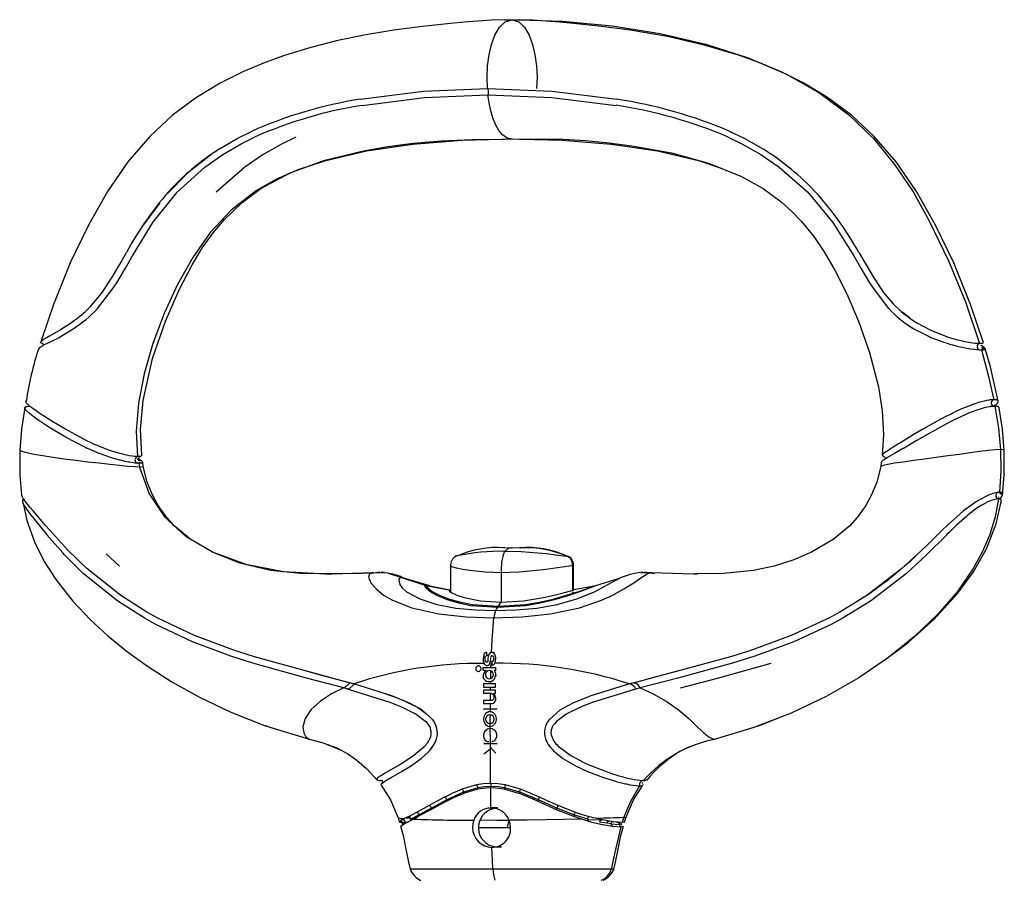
# Model space of a CAD drawing. Header units: millimetres. Extents: x -55 to 1069, y -51 to 858.
# Tile 4 of 4: x 822 to 1009, y 695 to 858. Entities that reach past the tile are written whole.
import ezdxf

# ---------------------------------------------------------------- set-up
doc = ezdxf.new("R2010")
doc.units = ezdxf.units.MM
doc.header["$LTSCALE"] = 5

msp = doc.modelspace()

# ---------------------------------------------------------------- linework, layer by layer
for p, q in [((914.42, 857.91), (915.79, 857.96)), ((915.79, 857.96), (917.15, 857.91)), ((860.17, 833.37), (863.75, 835.47)), ((863.75, 835.47), (866.34, 836.76)), ((864.41, 834.42), (866.95, 835.69)), ((874.78, 835.69), (872.17, 834.42)), ((915.79, 835.29), (913.83, 835.24)), ((956.79, 835.69), (959.4, 834.42)), ((957.9, 836.39), (956.86, 836.88)), ((957.14, 836.76), (959.81, 835.47)), ((959.81, 835.47), (963.5, 833.37)), ((860.91, 832.37), (864.41, 834.42)), ((872.17, 834.42), (868.55, 832.37)), ((959.4, 834.42), (963.02, 832.37)), ((848.95, 823.22), (845.8, 818.97)), ((841.29, 811.45), (842.63, 813.79)), ((842.43, 810.82), (843.75, 813.15)), ((980.66, 813.15), (982, 810.82)), ((981.6, 813.79), (982.98, 811.45)), ((840.8, 808.06), (842.43, 810.82)), ((982, 810.82), (983.64, 808.06)), ((990.83, 801.69), (989.85, 802.5)), ((991.21, 801.37), (990.83, 801.69)), ((827.99, 797.91), (829.84, 798.99)), ((830.11, 797.84), (832.55, 799.31)), ((991.67, 799.55), (991.75, 799.5)), ((992.05, 799.31), (994.94, 797.84)), ((995.41, 798.99), (998.13, 797.91)), ((826.35, 796.72), (826.33, 796.76)), ((826.34, 796.71), (826.5, 796.64)), ((826.38, 796.84), (826.45, 796.93)), ((1001.61, 796.93), (1002.5, 796.76)), ((1002.5, 796.76), (1003.13, 796.67)), ((1003.66, 796.61), (1004.1, 796.57)), ((1004.1, 796.57), (1004.3, 796.57)), ((1004.3, 796.57), (1004.48, 796.56)), ((1004.48, 796.56), (1004.65, 796.57)), ((1004.65, 796.57), (1004.8, 796.57)), ((1004.8, 796.57), (1005.04, 796.61)), ((1005.24, 796.76), (1005.19, 796.84)), ((1005.19, 796.67), (1005.22, 796.72)), ((1005.21, 796.7), (1005.23, 796.71)), ((825.97, 795.55), (826.12, 795.72)), ((825.98, 795.53), (825.97, 795.55)), ((1001.79, 795.72), (1002.76, 795.55)), ((1002.76, 795.55), (1003.43, 795.45)), ((1003.99, 795.39), (1004.46, 795.36)), ((1004.46, 795.36), (1004.66, 795.35)), ((1004.66, 795.35), (1004.85, 795.35)), ((1004.85, 795.35), (1005.02, 795.35)), ((1005.02, 795.35), (1005.17, 795.36)), ((1005.17, 795.36), (1005.42, 795.39)), ((1005.6, 795.55), (1005.45, 795.72)), ((1005.57, 795.45), (1005.59, 795.5)), ((1005.59, 795.5), (1005.6, 795.49)), ((823.62, 785.33), (823.54, 785.55)), ((1005.1, 785.55), (1004.32, 785.33)), ((1006.32, 785.8), (1005.84, 785.72)), ((1007.19, 785.87), (1006.79, 785.85)), ((1007.53, 785.85), (1007.19, 785.87)), ((1007.26, 784.62), (1007.71, 785.03)), ((1007.95, 785.72), (1007.79, 785.8)), ((1007.95, 785.33), (1008.03, 785.55)), ((823.39, 784.1), (823.32, 784.31)), ((823.4, 784.47), (823.55, 784.55)), ((823.55, 784.55), (823.67, 784.58)), ((823.67, 784.58), (823.81, 784.6)), ((823.81, 784.6), (824.15, 784.62)), ((1005.38, 784.31), (1004.63, 784.1)), ((1005.9, 784.43), (1005.97, 784.45)), ((1006.57, 784.55), (1006.1, 784.47)), ((1006.81, 784.58), (1006.57, 784.55)), ((1007.03, 784.6), (1006.81, 784.58)), ((1007.42, 784.62), (1007.03, 784.6)), ((1007.76, 784.6), (1007.42, 784.62)), ((1007.9, 784.58), (1007.76, 784.6)), ((1008.02, 784.55), (1007.9, 784.58)), ((1008.17, 784.47), (1008.02, 784.55)), ((834.65, 778.33), (833.59, 778.88)), ((834.94, 776.78), (835.12, 776.7)), ((842.36, 775.41), (841.43, 775.65)), ((986.33, 775.65), (986.11, 775.41)), ((841.36, 774.41), (840.18, 774.74)), ((843.79, 775.15), (843.14, 775.25)), ((843.95, 773.89), (843.25, 774)), ((844.07, 775.11), (843.79, 775.15)), ((844.25, 773.86), (843.95, 773.89)), ((844.32, 775.09), (844.07, 775.11)), ((844.52, 773.84), (844.25, 773.86)), ((844.76, 775.07), (844.32, 775.09)), ((844.98, 773.82), (844.52, 773.84)), ((844.7, 773.84), (844.93, 773.87)), ((845.12, 775.09), (844.76, 775.07)), ((844.81, 774.74), (845.32, 774.41)), ((845.34, 773.84), (844.98, 773.82)), ((845.26, 775.11), (845.12, 775.09)), ((845.16, 774.02), (845.26, 773.97)), ((845.21, 773.91), (845.29, 774.02)), ((845.37, 775.15), (845.26, 775.11)), ((845.48, 773.86), (845.34, 773.84)), ((845.49, 775.25), (845.37, 775.15)), ((845.59, 773.89), (845.48, 773.86)), ((845.69, 774), (845.59, 773.89)), ((845.83, 773.19), (845.71, 774.05)), ((985.86, 774.05), (985.74, 773.19)), ((986.08, 775.25), (986.2, 775.15)), ((986.2, 775.15), (986.31, 775.11)), ((986.76, 774.74), (986.25, 774.41)), ((1008.07, 768.3), (1007.83, 768.27)), ((1008.18, 768.31), (1008.07, 768.3)), ((1008.28, 768.31), (1008.18, 768.31)), ((1008.37, 768.31), (1008.28, 768.31)), ((1008.46, 768.3), (1008.37, 768.31)), ((1008.57, 768.09), (1008.37, 767.97)), ((1008.61, 768.27), (1008.46, 768.3)), ((823.13, 767.02), (822.82, 767.53)), ((823.37, 766.94), (822.94, 766.87)), ((823.23, 765.87), (822.99, 766.33)), ((1005.71, 767.53), (1004.73, 767.02)), ((1005.77, 766.33), (1004.93, 765.87)), ((1007.91, 767.04), (1007.68, 767.01)), ((1008.01, 767.05), (1007.91, 767.04)), ((1008.11, 767.05), (1008.01, 767.05)), ((1008.2, 767.05), (1008.11, 767.05)), ((1008.22, 767.46), (1008.12, 767.29)), ((1008.28, 767.04), (1008.2, 767.05)), ((1008.42, 767.01), (1008.28, 767.04)), ((1008.44, 767.02), (1008.75, 767.53)), ((1008.52, 766.21), (1008.58, 766.33)), ((831.51, 757.34), (828.07, 761.1)), ((998.26, 760.23), (994.44, 756.46)), ((835.09, 753.85), (831.51, 757.34)), ((838.79, 756.62), (841.31, 754.31)), ((915.79, 757.8), (914.24, 757.73)), ((917.33, 757.73), (915.79, 757.8)), ((993.56, 757.34), (989.76, 753.85)), ((834.45, 752.92), (830.89, 756.46)), ((905.14, 756.18), (905.09, 756.15)), ((990.99, 754.93), (990.26, 754.31)), ((994.44, 756.46), (990.61, 752.92)), ((840.97, 747.66), (834.45, 752.92)), ((841.54, 748.7), (835.09, 753.85)), ((890.68, 753.16), (888.73, 752.86)), ((889.27, 753.1), (889.16, 753.05)), ((889.61, 752.99), (889.27, 753.1)), ((891.58, 753.06), (890.95, 753.16)), ((904.11, 754.3), (904.11, 749.39)), ((913.8, 747.48), (913.8, 753.01)), ((927.44, 754.3), (927.3, 754.34)), ((927.3, 749.67), (927.3, 754.34)), ((927.46, 749.7), (927.46, 754.3)), ((940.25, 753.06), (942.3, 753.1)), ((942.84, 752.86), (940.89, 753.16)), ((942.3, 753.1), (950.18, 752.84)), ((989.76, 753.85), (983.09, 748.7)), ((990.61, 752.92), (983.82, 747.66)), ((989.29, 753.49), (986.9, 751.46)), ((894.81, 752.12), (899.41, 750.65)), ((900.22, 750.55), (895.28, 752.02)), ((936.29, 752.02), (931.43, 750.52)), ((935.93, 751.86), (936.04, 751.91)), ((899.89, 750.53), (904.03, 749.71)), ((900.4, 750.44), (899.89, 750.53)), ((903.97, 749.76), (900.2, 750.48)), ((931.37, 750.48), (927.12, 749.74)), ((927.3, 749.14), (927.3, 749.41)), ((927.46, 749.2), (927.46, 749.39)), ((913.21, 746.72), (913.76, 747.48)), ((912.71, 745.89), (913.07, 746.51)), ((863.96, 738.04), (862.8, 738.42)), ((866.92, 737.11), (863.96, 738.04)), ((911.01, 737.36), (911.01, 737.98)), ((912.15, 737.9), (911.93, 737.94)), ((912.23, 737.94), (911.93, 737.94)), ((960.27, 738.04), (957.25, 737.11)), ((961.44, 738.42), (960.27, 738.04)), ((866.61, 735.89), (862.46, 737.21)), ((877.06, 734.28), (866.92, 737.11)), ((910.72, 736.29), (910.88, 736.29)), ((911.29, 737.36), (911.01, 737.36)), ((911.63, 736.22), (911.87, 736.22)), ((911.93, 736.06), (911.93, 735.46)), ((912.15, 737.9), (912.45, 737.9)), ((912.69, 736.86), (912.69, 736.9)), ((957.25, 737.11), (946.93, 734.28)), ((961.84, 737.21), (957.62, 735.89)), ((876.79, 733.04), (866.61, 735.89)), ((884.92, 732.19), (877.06, 734.28)), ((909.4, 735.37), (909.61, 735.37)), ((909.58, 734.32), (909.4, 734.32)), ((910.33, 734.49), (910.33, 735.1)), ((910.33, 735.1), (912.65, 735.1)), ((910.86, 734.49), (910.33, 734.49)), ((911.05, 735.46), (911.13, 735.46)), ((911.75, 733.04), (911.79, 734.44)), ((911.8, 735.1), (911.82, 735.9)), ((912.62, 734.49), (912.43, 734.49)), ((912.65, 734.49), (912.43, 734.49)), ((912.65, 735.1), (912.65, 734.49)), ((946.93, 734.28), (938.94, 732.19)), ((957.62, 735.89), (947.26, 733.04)), ((954.78, 733.04), (964.96, 735.89)), ((883.85, 731.18), (876.79, 733.04)), ((877.92, 734.03), (877.47, 734.15)), ((911.73, 731.94), (911.74, 732.45)), ((912.68, 733.56), (912.84, 733.56)), ((947.26, 733.04), (940.09, 731.18)), ((947.73, 731.18), (954.78, 733.04)), ((884.65, 730.97), (883.85, 731.18)), ((884.65, 730.97), (884.92, 730.89)), ((885.2, 732.12), (884.92, 732.19)), ((884.92, 730.89), (892.6, 728.52)), ((885.81, 731.93), (884.96, 732.16)), ((885.77, 731.96), (885.2, 732.12)), ((892.97, 729.72), (885.77, 731.96)), ((886.62, 731.69), (885.82, 731.93)), ((912.65, 731.94), (910.39, 731.94)), ((910.39, 731.94), (910.39, 731.34)), ((910.39, 731.34), (912.65, 731.34)), ((912.65, 730.79), (910.39, 730.79)), ((910.39, 730.79), (910.39, 730.18)), ((911.72, 730.79), (911.72, 731.34)), ((912.65, 731.34), (912.65, 731.94)), ((912.65, 730.18), (912.65, 730.79)), ((938.08, 731.96), (930.77, 729.72)), ((939, 730.89), (931.2, 728.52)), ((938.2, 731.94), (937.23, 731.7)), ((938.66, 732.12), (938.08, 731.96)), ((939.05, 732.17), (938.2, 731.94)), ((938.94, 732.19), (938.66, 732.12)), ((939.28, 730.97), (939, 730.89)), ((940.09, 731.18), (939.28, 730.97)), ((894.22, 729.19), (891.72, 730.1)), ((910.39, 730.18), (911.84, 730.18)), ((911.86, 728.78), (910.39, 728.78)), ((910.39, 728.78), (910.39, 728.24)), ((912.35, 730.18), (912.65, 730.18)), ((910.39, 728.24), (912.1, 728.24)), ((912.89, 727.15), (910.39, 727.15)), ((910.39, 727.15), (910.48, 727.15)), ((911.68, 726.7), (911.69, 728.24)), ((912.98, 727.15), (912.89, 727.15)), ((911.7, 723.56), (911.63, 723.56)), ((877.26, 721.49), (877.41, 721.43)), ((953.99, 721.49), (954.16, 721.43)), ((954.31, 721.49), (954.16, 721.43)), ((899.05, 719.94), (897.19, 718.35)), ((910.47, 720.64), (912.89, 720.64)), ((910.55, 720.64), (910.47, 720.64)), ((910.47, 718.69), (911.51, 719.52)), ((911.39, 720.96), (911.32, 720.96)), ((911.51, 719.52), (911.59, 719.52)), ((911.64, 720.04), (912.63, 718.87)), ((911.71, 720.04), (911.64, 720.04)), ((911.98, 720.97), (912.05, 720.97)), ((912.89, 720.64), (912.97, 720.64)), ((924.8, 719.94), (926.97, 718.35)), ((950.9, 720.47), (950.9, 720.48)), ((910.56, 718.69), (910.47, 718.69)), ((912.63, 718.87), (912.71, 718.87)), ((890.12, 713.82), (890.38, 713.68)), ((890.34, 714.14), (890.21, 714.02)), ((890.38, 713.68), (890.59, 713.66)), ((890.59, 713.66), (890.82, 713.63)), ((891.73, 715.04), (890.9, 714.53)), ((934.46, 715.04), (936.04, 714.53)), ((937.47, 714.14), (938, 714.02)), ((938.96, 713.82), (940.12, 713.68)), ((940.12, 713.68), (940.48, 713.66)), ((940.48, 713.66), (940.75, 713.63)), ((940.75, 713.63), (940.98, 713.66)), ((940.98, 713.66), (941.19, 713.68)), ((941.19, 713.68), (941.46, 713.82)), ((890.96, 712.79), (890.91, 712.83)), ((890.97, 713.03), (890.96, 712.99)), ((891, 713.02), (891.13, 713.14)), ((891.2, 713.44), (891.06, 713.25)), ((909.05, 712.8), (906.28, 711.97)), ((909.22, 711.97), (906.56, 711.18)), ((909.29, 712.25), (906.61, 711.45)), ((917.1, 711.18), (914.31, 711.97)), ((917.25, 711.45), (914.45, 712.25)), ((917.37, 711.97), (914.46, 712.8)), ((936.8, 713.14), (937.31, 713.02)), ((938.23, 712.83), (939.36, 712.66)), ((939.36, 712.66), (939.72, 712.63)), ((939.72, 712.63), (940, 712.62)), ((940, 712.62), (940.21, 712.63)), ((940.21, 712.63), (940.41, 712.66)), ((940.38, 713.44), (940.32, 713.52)), ((940.41, 712.66), (940.61, 712.79)), ((940.6, 713.03), (940.51, 713.25)), ((940.66, 712.83), (940.63, 712.9)), ((903.4, 709.97), (900.5, 708.4)), ((906.61, 711.45), (903.4, 709.97)), ((920.79, 709.97), (917.25, 711.45)), ((924.29, 708.4), (920.79, 709.97)), ((900.04, 708.86), (897.66, 707.57)), ((900.37, 708.09), (897.95, 706.78)), ((900.5, 708.4), (898.15, 707.12)), ((903.33, 709.69), (900.37, 708.09)), ((912.36, 708.38), (911.34, 708.38)), ((913.07, 708.45), (911.8, 708.45)), ((924.21, 708.09), (920.65, 709.69)), ((927.54, 706.78), (924.21, 708.09)), ((927.53, 707.12), (924.29, 708.4)), ((927.84, 707.57), (924.55, 708.86)), ((894.25, 706.54), (894.24, 706.55)), ((895.71, 706.55), (896.52, 706.52)), ((897.04, 706.3), (896.32, 705.94)), ((896.41, 705.98), (898.02, 706.81)), ((898.15, 707.12), (896.58, 706.32)), ((897.95, 706.78), (897.04, 706.3)), ((930.11, 706.32), (927.53, 707.12)), ((928.97, 706.3), (927.54, 706.78)), ((930.21, 705.94), (928.97, 706.3)), ((937.32, 706.54), (937.33, 706.55)), ((894.56, 705.93), (894.45, 705.81)), ((894.45, 705.81), (894.48, 705.77)), ((894.52, 705.71), (894.89, 705.67)), ((894.68, 705), (895.2, 705.36)), ((894.99, 705.36), (894.93, 705.19)), ((895.1, 705.51), (894.99, 705.4)), ((895.04, 705.39), (894.99, 705.4)), ((895.49, 705.75), (895.1, 705.51)), ((909.46, 704.7), (915.53, 704.7)), ((915.16, 706.09), (914.89, 704.7)), ((933.82, 705.51), (932.47, 705.75)), ((932.64, 705.36), (934.81, 705)), ((934.56, 705.4), (933.82, 705.51)), ((935.03, 705.81), (934.27, 705.93)), ((934.56, 705.4), (936.14, 705.27)), ((936.14, 705.27), (936.54, 705.39)), ((936.47, 705.51), (936.58, 705.4)), ((936.64, 705.19), (936.58, 705.36)), ((912.69, 701.02), (913.77, 701.02)), ((912.17, 696.83), (896.47, 696.83)), ((934.63, 696.83), (912.17, 696.83)), ((935.1, 696.83), (934.63, 696.83))]:
    msp.add_line(p, q)
at = {"flags": 128}
for points in [[(914.42, 857.95), (911.87, 857.87), (909.31, 857.7), (906.73, 857.47), (904.12, 857.22), (898.78, 856.67), (893.38, 855.99), (888.03, 855.1), (882.75, 854), (877.6, 852.69), (872.6, 851.15), (868.94, 849.83), (864.83, 848.12), (860.43, 845.94), (855.9, 843.2), (851.4, 839.84), (847.04, 835.79), (842.9, 830.98), (839.03, 825.39), (835.42, 818.99), (831.98, 811.81), (828.77, 803.92), (826.4, 796.83)], [(911.11, 844.89), (911.05, 847.04), (911.15, 849.19), (911.44, 851.28), (911.9, 853.26), (912.55, 855.04), (913.4, 856.52), (914.48, 857.56), (915.79, 857.96)], [(915.79, 857.96), (917.1, 857.56), (918.17, 856.52), (919.02, 855.04), (919.67, 853.26), (920.13, 851.28), (920.42, 849.19), (920.53, 847.04), (920.46, 844.89)], [(1005.17, 796.83), (1002.8, 803.92), (999.59, 811.81), (996.15, 818.99), (992.54, 825.39), (988.67, 830.98), (984.53, 835.79), (980.17, 839.84), (975.67, 843.2), (971.15, 845.94), (966.74, 848.12), (962.63, 849.83), (958.97, 851.15), (952.27, 853.15), (945.31, 854.76), (938.19, 855.99), (932.79, 856.67), (927.45, 857.22), (924.84, 857.47), (922.26, 857.7), (919.7, 857.87), (917.15, 857.95)], [(917.15, 857.91), (925.37, 857.66), (934.8, 856.78), (943.92, 855.32), (952.58, 853.31), (960.62, 850.74), (967.88, 847.65), (974.22, 844.03), (979.68, 839.93), (984.36, 835.4), (988.38, 830.51), (991.88, 825.3), (994.95, 819.83), (998.61, 812.22), (1001.81, 804.41), (1004.48, 796.56)], [(887.05, 842.88), (898.98, 844.4), (911.11, 844.89)], [(911.22, 843.68), (911.27, 843.8), (911.3, 843.89), (911.31, 844), (911.33, 844.24), (911.33, 844.37), (911.32, 844.49), (911.29, 844.7), (911.24, 844.86), (911.17, 844.92), (911.11, 844.89)], [(911.11, 844.89), (923.37, 844.4), (935.65, 842.88)], [(887.38, 841.71), (899.2, 843.2), (911.22, 843.68)], [(911.22, 843.68), (923.37, 843.2), (935.56, 841.71)], [(915.79, 835.29), (914.84, 835.51), (914.01, 836.09), (913.3, 836.96), (912.68, 838.05), (912.17, 839.31), (911.76, 840.69), (911.44, 842.16), (911.22, 843.68)], [(913.83, 835.24), (906.25, 835.05), (896.97, 834.3), (888.2, 833.01), (880.18, 831.13), (875.37, 829.55), (871.08, 827.68), (867.31, 825.53), (862.5, 821.83), (858.53, 817.58), (855.21, 812.86), (852.34, 807.7), (849.8, 802.2), (847.65, 796.5), (845.98, 790.77), (844.89, 785.19), (844.46, 779.92), (844.76, 775.07)], [(845.54, 775.33), (845.28, 780.21), (845.8, 785.72), (847.6, 793.67), (850.02, 800.77), (852.61, 806.73), (855.08, 811.45), (857.07, 814.72), (859.1, 817.54), (861.21, 820.05), (864.56, 823.27), (868.12, 825.91), (873.67, 828.91), (880.26, 831.32), (887.59, 833.11), (892.21, 833.92), (897.05, 834.55), (902.39, 834.97), (908.2, 835.2), (914.38, 835.29)], [(955.56, 829.76), (951.4, 831.13), (943.37, 833.01), (934.6, 834.3), (925.32, 835.05), (917.44, 835.25), (915.79, 835.29)], [(917.19, 835.29), (919.23, 835.31), (921.53, 835.34), (925.41, 835.3), (929.72, 835.04), (934.16, 834.61), (938.53, 834.05), (946.04, 832.68), (953.04, 830.77), (959.34, 828.24), (963.44, 825.92), (966.87, 823.39), (968.84, 821.61), (970.71, 819.66), (973.03, 816.81), (975, 813.93), (977.11, 810.34), (979.32, 805.95), (981.56, 800.75), (983.64, 794.82), (985.3, 788.3), (986.03, 783.77), (986.3, 779.23), (986.04, 775.33)], [(858.58, 832.27), (854.22, 828.87), (850.35, 824.9)], [(852.26, 825.24), (857.53, 829.99), (860.91, 832.37)], [(868.55, 832.37), (865.07, 829.99), (859.67, 825.24)], [(963.02, 832.37), (966.5, 829.99), (971.9, 825.24)], [(843.75, 813.15), (847.63, 819.5), (852.26, 825.24)], [(971.9, 825.24), (976.67, 819.5), (980.66, 813.15)], [(839.7, 808.73), (839.85, 808.98), (841.29, 811.45)], [(982.98, 811.45), (984.45, 808.98), (984.6, 808.73)], [(836.26, 804.04), (838.1, 806.28), (839.7, 808.73)], [(837.15, 803.15), (840.13, 807.01), (840.8, 808.06)], [(983.64, 808.06), (984.31, 807.01), (987.25, 803.15)], [(984.6, 808.73), (986.22, 806.28), (988.1, 804.04)], [(829.84, 798.99), (830.15, 799.18), (832.03, 800.4)], [(992.7, 800.4), (995.01, 799.18), (995.41, 798.99)], [(827.97, 796.72), (829.85, 797.7), (830.11, 797.84)], [(994.94, 797.84), (995.27, 797.7), (997.91, 796.72)], [(826.53, 796.61), (826.39, 796.66), (826.38, 796.67)], [(826.5, 796.64), (826.65, 796.58), (826.84, 796.32), (826.86, 796.16)], [(1003.13, 796.67), (1003.2, 796.66), (1003.66, 796.61)], [(1004.82, 796.44), (1004.93, 796.58), (1004.97, 796.6)], [(1005.04, 796.61), (1005.18, 796.66), (1005.19, 796.67)], [(1003.43, 795.45), (1003.55, 795.44), (1003.99, 795.39)], [(1004.54, 795.33), (1005.17, 795.44), (1004.94, 795.81)], [(1004.85, 795.35), (1006.15, 790.55), (1007.19, 785.87)], [(1004.95, 795.79), (1005.33, 795.57), (1005.42, 795.55)], [(1005.42, 795.39), (1005.55, 795.44), (1005.57, 795.45)], [(1008.01, 785.59), (1006.56, 792.11), (1005.56, 795.53)], [(823.54, 785.55), (823.55, 785.62), (823.62, 785.72)], [(823.86, 785.03), (823.69, 785.23), (823.62, 785.33)], [(824.86, 784.19), (824.33, 784.6), (823.86, 785.03)], [(1003.42, 785.03), (1002.28, 784.6), (1001.29, 784.19)], [(1004.32, 785.33), (1004.01, 785.23), (1003.42, 785.03)], [(1005.84, 785.72), (1005.39, 785.62), (1005.1, 785.55)], [(1006.56, 785.83), (1006.44, 785.82), (1006.32, 785.8)], [(1006.79, 785.85), (1006.68, 785.84), (1006.56, 785.83)], [(1007.14, 784.63), (1007.48, 784.9), (1007.39, 784.82), (1007.19, 784.64)], [(1007.67, 785.83), (1007.6, 785.84), (1007.53, 785.85)], [(1007.79, 785.8), (1007.73, 785.82), (1007.67, 785.83)], [(1007.71, 785.03), (1007.88, 785.23), (1007.95, 785.33)], [(1008.03, 785.55), (1008.02, 785.62), (1007.95, 785.72)], [(823.33, 784.39), (822.73, 780.25), (822.4, 776.28)], [(823.32, 784.31), (823.33, 784.36), (823.4, 784.47)], [(823.61, 783.81), (823.48, 783.96), (823.39, 784.1)], [(824.53, 783.01), (824.16, 783.3), (823.61, 783.81)], [(826.02, 781.93), (825.37, 782.39), (824.53, 783.01)], [(826.46, 783.08), (825.49, 783.74), (824.86, 784.19)], [(828.45, 781.8), (827.06, 782.68), (826.46, 783.08)], [(998.9, 783.08), (998.11, 782.68), (996.46, 781.8)], [(1001.29, 784.19), (1000.27, 783.74), (998.9, 783.08)], [(1001.74, 783.01), (1000.39, 782.39), (999.45, 781.93)], [(1003.77, 783.81), (1002.43, 783.3), (1001.74, 783.01)], [(1004.63, 784.1), (1004.2, 783.96), (1003.77, 783.81)], [(1005.93, 784.44), (1005.6, 784.36), (1005.38, 784.31)], [(1006.53, 784.55), (1006.63, 784.57), (1007.14, 784.63)], [(1007.42, 784.62), (1008.07, 780.44), (1008.45, 776.43)], [(1008.25, 784.31), (1008.24, 784.36), (1008.17, 784.47)], [(1009.17, 776.28), (1008.84, 780.25), (1008.25, 784.31)], [(827.93, 780.68), (826.97, 781.3), (826.02, 781.93)], [(833.01, 779.18), (830.94, 780.32), (828.45, 781.8)], [(996.46, 781.8), (993.85, 780.32), (991.92, 779.18)], [(999.45, 781.93), (998.22, 781.3), (997.07, 780.68)], [(832.42, 778.05), (830.87, 778.91), (827.93, 780.68)], [(835.97, 777.7), (835.26, 778.03), (833.01, 779.18)], [(991.92, 779.18), (990.02, 778.03), (989.47, 777.7)], [(997.07, 780.68), (993.94, 778.91), (992.48, 778.05)], [(992.69, 778.18), (994.11, 779.01), (997.01, 780.65)], [(835.45, 776.54), (835.24, 776.64), (832.42, 778.05)], [(992.48, 778.05), (990.06, 776.64), (989.89, 776.54)], [(822.4, 776.28), (822.38, 771.59), (822.75, 767.72)], [(845.13, 773.08), (844.15, 773.12), (842.86, 773.22), (841.29, 773.38), (839.47, 773.57), (837.44, 773.8), (835.28, 774.05), (833.04, 774.32), (830.82, 774.61), (828.69, 774.9), (826.76, 775.2), (825.09, 775.49), (823.76, 775.77), (822.86, 776.02), (822.43, 776.23), (822.44, 776.27)], [(837.54, 775.65), (837.47, 775.68), (835.45, 776.54)], [(840.18, 774.74), (839.61, 774.92), (837.54, 775.65)], [(841.43, 775.65), (841.39, 775.66), (840.38, 775.97)], [(843.14, 775.25), (842.87, 775.3), (842.36, 775.41)], [(845.49, 775.33), (845.5, 775.3), (845.49, 775.25)], [(1008.45, 776.43), (1007.43, 776.38), (1006.13, 776.23), (1004.54, 776.02), (1002.71, 775.77), (1000.68, 775.49), (998.51, 775.2), (996.27, 774.9), (994.06, 774.61), (991.94, 774.32), (990.02, 774.05), (988.37, 773.8), (987.07, 773.57), (986.19, 773.37), (985.77, 773.22), (985.78, 773.2)], [(986.11, 775.41), (986.07, 775.3), (986.08, 775.25)], [(986.73, 775.97), (986.34, 775.66), (986.33, 775.65)], [(988.34, 775.65), (987.06, 774.92), (986.76, 774.74)], [(989.89, 776.54), (988.39, 775.68), (988.34, 775.65)], [(1008.45, 776.43), (1008.54, 772.3), (1008.28, 768.31)], [(1009.13, 776.27), (1009.07, 776.38), (1008.45, 776.43)], [(1008.82, 767.72), (1009.19, 771.59), (1009.17, 776.28)], [(842.39, 774.16), (841.52, 774.37), (841.36, 774.41)], [(843.25, 774), (843.05, 774.03), (842.39, 774.16)], [(844.69, 774.67), (844.76, 774.63), (845.14, 774.22)], [(845.16, 774.27), (844.99, 774.48), (844.97, 774.78), (845.13, 775.04), (845.39, 775.16)], [(844.98, 773.82), (845.05, 773.45), (845.13, 773.08)], [(845.32, 774.41), (845.38, 774.37), (845.61, 774.16)], [(845.61, 774.16), (845.69, 774.03), (845.69, 774)], [(985.96, 774.16), (985.89, 774.03), (985.88, 774)], [(986.25, 774.41), (986.2, 774.37), (985.96, 774.16)], [(986.18, 775.16), (986.44, 775.04), (986.6, 774.78), (986.59, 774.63)], [(845.79, 773.2), (845.73, 773.12), (845.13, 773.08)], [(845.13, 773.08), (846.92, 768.01), (849.84, 763.62), (853.89, 759.92), (859.06, 756.92), (865.26, 754.7), (872.42, 753.31), (880.47, 752.81), (880.98, 752.83)], [(880.99, 752.81), (875.68, 752.89), (869.94, 753.48), (864.14, 754.85), (858.93, 756.93), (854.83, 759.35), (851.7, 761.97), (850.27, 763.54), (848.63, 765.82), (847.55, 767.82), (846.58, 770.25), (845.83, 773.19)], [(985.74, 773.19), (984.99, 770.25), (984.02, 767.82), (982.94, 765.82), (981.3, 763.54), (979.87, 761.97), (976.75, 759.35), (972.64, 756.93), (969.29, 755.49), (965.51, 754.3), (961.63, 753.48), (955.89, 752.89), (950.59, 752.81)], [(1008.52, 767.99), (1008.52, 768.14), (1008.01, 768.28)], [(1008.75, 767.53), (1008.81, 767.68), (1008.79, 768.16), (1008.61, 768.27)], [(822.82, 767.53), (822.76, 767.68), (822.76, 767.77)], [(822.99, 766.33), (822.97, 766.38), (822.97, 766.85)], [(823.03, 766.25), (823.74, 762.97), (825.19, 758.89), (827.04, 755.16), (829.22, 751.74), (832.45, 747.64), (835.81, 744.09), (839.07, 741.1), (842.58, 738.24), (846.61, 735.31), (851.24, 732.35), (856.49, 729.41), (862.43, 726.58), (869.12, 723.97)], [(823.61, 766.38), (823.32, 766.76), (823.13, 767.02)], [(824.94, 764.76), (824.38, 765.42), (823.61, 766.38)], [(1008.11, 767.05), (1007.43, 763.66), (1006.42, 760.33), (1005.04, 757.06), (1003.29, 753.82), (1000.33, 749.51), (996.63, 745.22), (992.24, 741.01), (987.21, 736.95), (981.59, 733.11), (975.42, 729.58), (968.76, 726.42), (961.65, 723.69), (954.16, 721.43)], [(987.94, 737.53), (990.95, 739.8), (995.84, 744.17), (1000.39, 749.14), (1003.36, 753.23), (1005.8, 757.6), (1007.64, 762.32), (1008.59, 766.5)], [(1003.67, 766.38), (1002.32, 765.42), (1001.46, 764.76)], [(1004.73, 767.02), (1004.28, 766.76), (1003.67, 766.38)], [(1008.58, 766.33), (1008.61, 766.38), (1008.6, 766.9), (1008.42, 767.01)], [(823.61, 765.28), (823.53, 765.39), (823.23, 765.87)], [(824.71, 763.78), (824.57, 763.97), (823.61, 765.28)], [(828.07, 761.1), (827.28, 762.01), (824.94, 764.76)], [(1001.46, 764.76), (998.36, 762.01), (997.42, 761.1)], [(1004.01, 765.28), (1002.29, 763.97), (1002.06, 763.78)], [(1004.93, 765.87), (1004.17, 765.39), (1004.01, 765.28)], [(997.42, 761.1), (994.56, 758.3), (993.56, 757.34)], [(830.89, 756.46), (830.56, 756.81), (827.55, 760.23)], [(914.41, 757.09), (915.1, 757.71), (915.79, 757.8)], [(926.51, 756.08), (926.36, 756.09), (926.13, 756.12), (925.54, 756.21), (924.01, 756.41), (922.32, 756.61), (920.7, 756.78), (917.5, 757), (914.45, 757.09)], [(992.78, 756.62), (991.24, 755.14), (990.99, 754.93)], [(905.32, 756.23), (905.21, 756.21), (905.14, 756.18)], [(926.11, 756.27), (926.25, 756.23), (926.37, 756.21), (926.43, 756.18), (926.57, 756.12), (926.58, 756.09), (926.51, 756.08)], [(880.98, 752.83), (881.68, 752.85), (889.27, 753.1)], [(888.83, 752.95), (887.22, 752.89), (880.99, 752.81)], [(888.84, 752.91), (888.74, 752.87), (888.74, 752.85)], [(889.27, 753.1), (892.09, 753.05), (894.81, 752.12)], [(913.84, 753.01), (910.68, 753.13), (907.77, 753.44), (906.43, 753.66), (905.26, 753.91), (904.35, 754.18), (904.12, 754.3), (904.13, 754.3)], [(912.37, 744.5), (917.69, 744.69), (923.08, 745.26), (928.58, 746.4), (932.79, 747.84), (934.91, 748.82), (937, 749.97), (938.9, 751.16), (940.45, 752.19), (941.55, 752.87), (942.3, 753.1)], [(927.3, 754.34), (926.66, 754.3), (925.78, 754.18), (924, 753.91), (922.27, 753.66), (920.51, 753.44), (917.1, 753.13), (913.76, 753.01)], [(888.74, 752.85), (888.58, 752.19), (889, 751.16), (889.99, 749.97), (891.41, 748.82), (893.09, 747.84), (896.76, 746.4), (901.89, 745.26), (907.11, 744.69), (912.37, 744.5)], [(894.81, 752.12), (894.46, 752), (894.31, 751.72), (894.48, 750.8), (894.96, 750.16), (895.79, 749.45), (898.31, 748.08), (901.53, 747.04), (905.11, 746.35), (908.87, 745.99), (912.71, 745.89)], [(895.53, 751.91), (895.33, 752), (894.81, 752.12)], [(912.71, 745.89), (916.58, 745.99), (920.48, 746.35), (924.35, 747.04), (928.08, 748.08), (931.44, 749.45), (932.85, 750.16), (933.98, 750.8), (935.61, 751.72), (935.93, 751.86)], [(950.18, 752.84), (950.59, 752.83), (950.97, 752.82)], [(986.9, 751.46), (986.62, 751.23), (983.43, 748.91)], [(899.41, 750.65), (899.2, 750.55), (899.29, 750.29), (900.12, 749.56), (901.57, 748.75), (903.46, 747.97), (905.64, 747.32), (907.99, 746.86), (913.07, 746.51)], [(900.2, 750.47), (899.94, 750.55), (899.41, 750.65)], [(899.89, 750.53), (899.7, 750.44), (899.8, 750.2), (900.63, 749.51), (902.06, 748.77), (903.92, 748.05), (906.05, 747.46), (908.32, 747.04), (913.21, 746.72)], [(904.03, 749.71), (903.87, 749.61), (904.22, 749.29), (905.29, 748.78), (906.7, 748.32), (909.79, 747.72), (913.76, 747.48)], [(913.07, 746.51), (918.43, 746.86), (921.15, 747.32), (923.85, 747.97), (926.46, 748.75), (928.84, 749.56), (930.86, 750.29), (931.44, 750.49)], [(913.21, 746.72), (918.37, 747.04), (920.98, 747.46), (923.59, 748.05), (926.12, 748.77), (928.44, 749.51), (930.42, 750.2), (931.17, 750.44), (931.45, 750.49)], [(913.76, 747.48), (917.99, 747.72), (921.77, 748.32), (923.78, 748.78), (925.73, 749.29), (926.93, 749.61), (927.54, 749.71)], [(848.1, 743.28), (846.18, 744.34), (840.97, 747.66)], [(848.58, 744.4), (846.52, 745.54), (841.54, 748.7)], [(983.09, 748.7), (977.99, 745.54), (975.89, 744.4)], [(983.82, 747.66), (978.45, 744.34), (976.49, 743.28)], [(913.07, 746.51), (913.12, 746.48), (913.16, 746.5), (913.18, 746.53), (913.19, 746.57), (913.2, 746.64), (913.21, 746.72)], [(862.8, 738.42), (855.57, 741.12), (848.58, 744.4)], [(911.92, 737.86), (912.04, 740.33), (912.37, 744.5)], [(975.89, 744.4), (968.78, 741.12), (961.44, 738.42)], [(862.46, 737.21), (855.14, 739.95), (848.1, 743.28)], [(976.49, 743.28), (969.29, 739.95), (961.84, 737.21)], [(911.01, 737.98), (910.81, 737.94), (910.63, 737.83), (910.5, 737.68), (910.41, 737.48), (910.29, 736.63)], [(910.29, 736.63), (910.32, 736.24), (910.44, 735.87), (910.55, 735.7), (910.69, 735.58), (910.87, 735.5), (910.96, 735.47), (911.05, 735.46)], [(910.72, 736.29), (910.68, 736.9), (910.71, 737.05), (910.77, 737.19), (910.82, 737.25), (910.87, 737.3), (911.01, 737.36)], [(911.22, 736.41), (911.17, 736.21), (911.11, 736.13), (911.07, 736.11), (911.02, 736.09), (910.92, 736.09), (910.83, 736.13), (910.79, 736.16), (910.76, 736.2), (910.72, 736.29)], [(911.13, 735.46), (911.25, 735.48), (911.36, 735.53), (911.44, 735.62), (911.51, 735.73), (911.63, 736.22)], [(911.99, 737.31), (911.92, 737.3), (911.89, 737.28), (911.86, 737.26), (911.82, 737.2), (911.78, 737.12), (911.71, 736.82), (911.63, 736.22)], [(911.93, 735.46), (911.93, 735.46), (911.94, 735.45), (911.95, 735.45), (911.95, 735.46), (912.31, 735.63), (912.45, 735.79), (912.56, 735.99), (912.69, 736.86)], [(911.99, 737.31), (912.09, 737.3), (912.14, 737.29), (912.18, 737.27), (912.21, 737.24), (912.24, 737.2), (912.29, 737.1), (912.33, 736.71)], [(912.69, 736.9), (912.56, 737.49), (912.4, 737.74), (912.15, 737.9)], [(911.49, 734.5), (911.17, 734.43), (910.92, 734.23)], [(912.43, 734.49), (912.65, 734.05), (912.68, 733.56)], [(946.81, 734.25), (942.91, 733.23), (939.05, 732.18)], [(884.97, 732.16), (879.18, 733.7), (877.92, 734.03)], [(910.68, 732.67), (910.45, 732.93), (910.31, 733.25)], [(883.85, 731.18), (881.55, 730.05), (879.43, 728.69), (877.67, 727.09), (876.53, 725.38), (876.12, 723.84), (876.26, 722.66), (876.67, 721.93), (877.26, 721.49)], [(884.92, 732.19), (884.97, 732.18), (884.94, 732.09), (884.81, 731.94), (884.63, 731.75), (884.52, 731.65), (884.4, 731.55), (884.17, 731.38), (884.07, 731.3), (883.98, 731.25), (883.85, 731.18)], [(885.77, 731.96), (885.8, 731.96), (885.81, 731.94), (885.76, 731.85), (885.64, 731.7), (885.55, 731.62), (885.45, 731.53), (885.34, 731.43), (885.23, 731.34), (885, 731.17), (884.79, 731.03), (884.71, 730.99), (884.65, 730.97)], [(940.09, 731.18), (942.57, 730.05), (945.01, 728.69), (947.31, 727.09), (949.31, 725.38), (950.91, 723.84), (952.18, 722.66), (953.14, 721.93), (953.99, 721.49)], [(898.22, 727.3), (896.32, 728.32), (892.97, 729.72)], [(899.59, 726.21), (897.87, 727.48), (895, 728.87)], [(911.69, 728.78), (911.7, 729.31), (911.71, 730.15)], [(911.84, 730.18), (912.05, 730.1), (912.21, 729.93), (912.31, 729.71), (912.35, 729.47), (912.33, 729.23), (912.25, 729), (912.17, 728.91), (912.08, 728.84), (911.97, 728.8), (911.86, 728.78)], [(912.1, 728.24), (912.26, 728.28), (912.39, 728.36), (912.59, 728.62), (912.69, 728.93), (912.73, 729.26)], [(912.73, 729.26), (912.62, 729.75), (912.35, 730.18)], [(930.77, 729.72), (927.34, 728.32), (925.4, 727.3)], [(892.6, 728.52), (894.83, 727.63), (897.63, 726.21)], [(900.71, 725.2), (898.76, 726.95), (898.22, 727.3)], [(911.6, 723.82), (911.35, 723.86), (911.12, 723.95), (910.91, 724.1), (910.73, 724.3), (910.5, 724.76), (910.43, 725.28), (910.51, 725.8), (910.74, 726.27), (910.91, 726.46), (911.12, 726.61), (911.35, 726.7), (911.6, 726.73)], [(911.6, 726.73), (911.85, 726.7), (912.09, 726.6), (912.3, 726.45), (912.47, 726.26), (912.7, 725.8), (912.78, 725.28), (912.7, 724.76), (912.47, 724.29), (912.29, 724.1), (912.09, 723.95), (911.85, 723.86), (911.6, 723.82)], [(925.4, 727.3), (924.85, 726.95), (922.87, 725.2)], [(931.2, 728.52), (928.91, 727.63), (926.04, 726.21)], [(897.63, 726.21), (899.41, 724.84), (899.79, 724.4)], [(911.73, 713.07), (911.68, 719.25), (911.67, 725.42), (911.68, 726.1)], [(926.04, 726.21), (924.22, 724.84), (923.83, 724.4)], [(962.45, 723.97), (964.67, 724.8), (966.67, 725.62)], [(877.41, 721.43), (869.92, 723.69), (869.11, 724)], [(911.32, 720.96), (911.1, 720.99), (910.89, 721.09), (910.73, 721.24), (910.6, 721.44), (910.44, 721.88), (910.42, 722.35), (910.54, 722.8), (910.79, 723.19), (911.16, 723.46), (911.6, 723.56), (912.04, 723.48), (912.42, 723.23), (912.69, 722.85), (912.83, 722.41), (912.82, 721.94), (912.67, 721.5), (912.55, 721.3), (912.39, 721.13), (912.2, 721.01), (911.98, 720.97)], [(883.55, 719.29), (880.2, 720.63), (877.41, 721.43)], [(900.38, 719.58), (901.12, 720.69), (901.34, 721.24)], [(880.67, 720.48), (880.83, 720.44), (881.3, 720.3), (882.1, 720), (883.22, 719.48), (884.64, 718.67), (886.33, 717.48), (888.22, 715.85), (890.21, 713.72)], [(897.19, 718.35), (895.23, 717.05), (894.35, 716.53)], [(897.86, 717.29), (898.57, 717.83), (899.87, 719.01)], [(923.96, 719.01), (925.46, 717.83), (926.31, 717.29)], [(926.97, 718.35), (929.4, 717.05), (930.55, 716.53)], [(894.35, 716.53), (891.78, 715.06), (891.73, 715.04)], [(894.95, 715.41), (896.51, 716.36), (897.86, 717.29)], [(926.31, 717.29), (927.97, 716.36), (930.01, 715.41)], [(930.55, 716.53), (934.37, 715.06), (934.46, 715.04)], [(890.21, 714.02), (890.14, 713.92), (890.12, 713.82)], [(890.9, 714.53), (890.65, 714.37), (890.34, 714.14)], [(891.64, 713.5), (892.84, 714.21), (894.95, 715.41)], [(930.01, 715.41), (933.16, 714.21), (935.43, 713.5)], [(936.04, 714.53), (936.62, 714.37), (937.47, 714.14)], [(938, 714.02), (938.46, 713.92), (938.96, 713.82)], [(891.28, 713.5), (891.21, 713.55), (890.82, 713.63)], [(890.93, 712.77), (892.73, 709.99), (894.2, 706.54)], [(890.94, 712.9), (890.96, 712.97), (891, 713.02)], [(891.13, 713.14), (891.59, 713.47), (891.64, 713.5)], [(911.73, 713.07), (910.4, 713.01), (909.05, 712.8)], [(909.29, 712.25), (909.28, 712.35), (909.26, 712.45), (909.23, 712.55), (909.2, 712.64), (909.16, 712.71), (909.13, 712.76), (909.09, 712.8), (909.05, 712.8)], [(909.22, 711.97), (909.25, 712), (909.28, 712.05), (909.29, 712.14), (909.29, 712.25)], [(911.74, 712.23), (910.86, 712.2), (909.22, 711.97)], [(911.85, 712.51), (910.58, 712.45), (909.29, 712.25)], [(911.85, 712.51), (911.85, 712.61), (911.85, 712.71), (911.84, 712.81), (911.83, 712.9), (911.81, 712.98), (911.79, 713.03), (911.76, 713.07), (911.73, 713.07)], [(914.46, 712.8), (913.08, 713.01), (911.74, 713.07)], [(911.8, 708.45), (911.77, 710.3), (911.74, 712.23)], [(914.31, 711.97), (912.64, 712.2), (911.75, 712.23)], [(914.45, 712.25), (913.13, 712.45), (911.85, 712.51)], [(920.99, 710.46), (919.21, 711.25), (917.37, 711.97)], [(935.43, 713.5), (935.54, 713.47), (936.8, 713.14)], [(940, 712.62), (938.25, 709.67), (936.97, 706.58)], [(937.31, 713.02), (937.52, 712.97), (938.23, 712.83)], [(937.37, 706.54), (938.84, 709.99), (940.64, 712.77)], [(902.99, 710.46), (901.46, 709.64), (900.04, 708.86)], [(903.33, 709.69), (904.9, 710.46), (906.56, 711.18)], [(903.4, 709.97), (903.42, 709.87), (903.41, 709.78), (903.38, 709.72), (903.33, 709.69)], [(906.56, 711.18), (906.6, 711.2), (906.62, 711.26), (906.62, 711.34), (906.61, 711.45)], [(919.8, 710.38), (919.8, 710.3), (919.79, 710.07)], [(924.55, 708.86), (922.79, 709.64), (920.99, 710.46)], [(900.5, 708.4), (900.5, 708.29), (900.48, 708.19), (900.44, 708.13), (900.37, 708.09)], [(894.19, 706.55), (894.34, 706.09), (894.48, 705.64)], [(894.97, 706.18), (894.61, 705.97), (894.56, 705.93)], [(895.39, 706.4), (895.17, 706.28), (894.97, 706.18)], [(895.65, 706.53), (895.52, 706.46), (895.39, 706.4)], [(895.72, 706.57), (895.69, 706.55), (895.65, 706.53)], [(896.08, 706.75), (895.9, 706.66), (895.72, 706.57)], [(897.66, 707.57), (896.82, 707.13), (896.08, 706.75)], [(928.97, 706.3), (925.62, 706.22), (922.14, 706.16), (918.65, 706.11), (915.23, 706.09)], [(927.84, 707.57), (927.81, 707.58), (927.77, 707.56), (927.73, 707.52), (927.68, 707.47), (927.64, 707.4), (927.6, 707.31), (927.56, 707.22), (927.53, 707.12)], [(930.46, 706.75), (929.17, 707.13), (927.84, 707.57)], [(930.1, 706.17), (932.17, 706.22), (932.6, 706.23)], [(930.46, 706.75), (930.41, 706.76), (930.36, 706.75), (930.31, 706.71), (930.25, 706.66), (930.2, 706.59), (930.16, 706.5), (930.13, 706.41), (930.11, 706.32)], [(931.15, 706.57), (930.81, 706.66), (930.46, 706.75)], [(931.29, 706.53), (931.22, 706.55), (931.15, 706.57)], [(931.85, 706.4), (931.57, 706.46), (931.29, 706.53)], [(932.87, 706.18), (932.36, 706.28), (931.85, 706.4)], [(932.47, 705.75), (932.48, 705.85), (932.51, 705.94), (932.56, 706.03), (932.61, 706.1), (932.67, 706.15), (932.74, 706.18), (932.81, 706.19), (932.87, 706.18)], [(934.27, 705.93), (934.02, 705.97), (932.87, 706.18)], [(936.97, 706.58), (936.82, 706.13), (936.68, 705.67)], [(937.33, 706.55), (937.35, 706.56), (936.97, 706.58)], [(937.09, 705.64), (937.23, 706.09), (937.38, 706.55)], [(894.64, 704.96), (895.12, 703.21), (895.72, 700.32), (896.13, 698.13), (896.46, 696.83)], [(894.7, 704.98), (894.68, 704.98), (894.68, 705)], [(894.99, 705.4), (894.97, 705.27), (894.93, 705.19)], [(895.2, 705.36), (895.54, 705.54), (895.96, 705.76)], [(895.41, 705.7), (895.59, 705.71), (895.94, 705.75)], [(895.96, 705.76), (896.13, 705.85), (896.32, 705.94)], [(908.53, 706.09), (908.35, 705.39), (908.31, 704.7)], [(909.74, 706.15), (912.92, 706.11), (915.16, 706.09)], [(915.53, 704.7), (915.45, 705.39), (915.23, 706.09)], [(930.21, 705.94), (930.57, 705.85), (930.91, 705.76)], [(930.91, 705.76), (931.8, 705.54), (932.64, 705.36)], [(933.82, 705.51), (933.84, 705.61), (933.87, 705.7), (933.91, 705.78), (933.97, 705.85), (934.04, 705.9), (934.12, 705.93), (934.19, 705.94), (934.27, 705.93)], [(936.43, 704.86), (935.26, 699.7), (934.63, 696.83)], [(934.81, 705), (934.95, 704.98), (936.43, 704.86)], [(936.68, 705.67), (935.98, 705.71), (935.03, 705.81)], [(935.12, 696.83), (935.44, 698.13), (935.85, 700.32), (936.45, 703.21), (936.93, 704.96)], [(936.37, 705.36), (936.03, 705.54), (935.68, 705.72)], [(936.43, 704.86), (936.89, 704.98), (936.89, 705)], [(937.09, 705.77), (937.05, 705.71), (936.68, 705.67)], [(912.17, 696.83), (912.08, 698.49), (911.99, 700.95)]]:
    msp.add_lwpolyline(points, dxfattribs=at)
for centre, radius, start, end in [((900.21, 760.25), 83.68, 99.0554, 113.8824), ((922.12, 754.57), 89.34, 66.9177, 81.2879), ((900.08, 760.93), 81.77, 98.9368, 113.903), ((922.52, 755.29), 87.4, 66.9158, 81.4219), ((885.63, 793.46), 47.34, 122.5381, 136.4527), ((937.99, 792.14), 48.48, 44.4222, 58.2525), ((896.63, 784.79), 61.3, 137.6605, 151.7592), ((927.62, 783.74), 61.79, 29.1089, 43.2544), ((817.23, 821.92), 26.12, 304.5257, 316.7895), ((1003.78, 819.15), 21.77, 223.9477, 239.4252), ((817.85, 821.6), 26.7, 303.4069, 316.2942), ((1003.21, 818.18), 21.92, 223.2857, 239.4049), ((833.52, 787.5), 11.8, 118.007, 126.8809), ((1007.97, 826.28), 30.03, 250.8646, 257.7826), ((834.17, 783.04), 15.02, 114.3896, 122.4238), ((1008.46, 829.62), 34.55, 252.208, 258.8571), ((1004.69, 795.96), 0.638, 108.617, 257.3441), ((1002.7, 791.91), 4.71, 54.1543, 64.6313), ((878.28, 777.81), 55.22, 161.2818, 171.9031), ((1007.33, 785.25), 0.636, 102.5105, 278.8387), ((852.66, 813.61), 39.59, 245.068, 251.9285), ((1014.82, 734.63), 49.98, 120.4704, 124.1937), ((844.89, 774.45), 0.636, 101.8781, 253.5272), ((1009.57, 759.8), 8.64, 101.6358, 116.5728), ((1008.22, 767.68), 0.636, 84.5072, 260.2673), ((1009.12, 759.9), 7.26, 101.4341, 117.4942), ((911.4, 830.23), 109.23, 217.4703, 219.8587), ((1052.58, 705.89), 76.84, 131.1073, 134.9915), ((913.38, 719.34), 37.77, 88.4298, 102.3203), ((913.08, 738.45), 19.38, 86.2684, 113.5887), ((922.3, 753.82), 8.57, 157.5881, 185.4093), ((918.49, 738.45), 19.39, 66.4119, 93.7314), ((918.58, 738.38), 19.39, 65.8643, 93.6802), ((906.11, 754.44), 2, 119.7158, 183.6222), ((925.51, 754.58), 1.8, 352.4573, 56.4034), ((925.55, 754.47), 1.92, 355.1864, 57.4806), ((890.44, 741.81), 11.29, 64.6273, 79.5818), ((941.97, 739.04), 14.18, 95.4613, 115.2838), ((899.76, 750.85), 0.406, 209.2404, 259.9674), ((899.5, 750.51), 0.252, 258.5632, 325.7569), ((915.45, 744.49), 3.08, 152.9383, 179.7976), ((911.92, 737.38), 0.558, 89.3619, 122.5672), ((913.02, 736.68), 1.82, 140.077, 188.6728), ((911.72, 736.64), 0.614, 289.9285, 6.2221), ((909.9, 659.22), 76.64, 89.5961, 108.3563), ((909.42, 734.84), 0.528, 91.7491, 268.2509), ((909.38, 734.84), 0.528, 271.7491, 88.2509), ((911.6, 733.43), 1.3, 124.8724, 187.6979), ((911.54, 733.72), 0.804, 141.2134, 201.4378), ((911.47, 733.72), 0.78, 271.5756, 88.4244), ((913.31, 655.78), 80.1, 71.9917, 90.5824), ((911.45, 733.63), 1.23, 231.1587, 356.6376), ((911.5, 733.7), 0.753, 200.8007, 269.3526), ((937.73, 730.32), 1.68, 22.7738, 77.9597), ((938.55, 730.59), 1.65, 21.1878, 76.4395), ((897.63, 722.64), 4, 344.0622, 39.7922), ((911.61, 725.28), 0.832, 90.3857, 269.6143), ((911.6, 725.28), 0.832, 270.3876, 89.6124), ((925.75, 722.73), 3.8, 139.4495, 198.2491), ((897.91, 722.68), 2.55, 343.4505, 42.3934), ((925.6, 722.75), 2.42, 136.9017, 199.2519), ((895.58, 723.62), 5.06, 313.3802, 340.76), ((895.34, 723.67), 6.5, 314.209, 340.8628), ((928.11, 723.91), 6.42, 201.6494, 229.675), ((928.02, 723.87), 5.08, 202.13, 230.5676), ((958.84, 697.95), 23.94, 101.2928, 139.0918), ((953.85, 709.3), 11.57, 105.5648, 120.2413), ((959.85, 698.52), 23.93, 122.769, 140.5752), ((919.42, 679.12), 35.39, 111.801, 117.6668), ((905.98, 711.42), 0.63, 3.0099, 62.2496), ((911.5, 712.47), 0.346, 314.7393, 5.7559), ((913.98, 712.3), 0.468, 314.9617, 353.4536), ((913.86, 712.54), 0.661, 333.8663, 23.4079), ((916.56, 711.88), 0.815, 328.1611, 6.6462), ((940.71, 712.87), 0.754, 86.7813, 199.3733), ((902.83, 709.9), 0.578, 6.6324, 73.871), ((916.6, 711.64), 0.681, 316.9453, 343.5595), ((898.19, 661.04), 53.59, 65.2209, 69.3376), ((918.12, 711.13), 2.91, 330.3605, 336.5289), ((917.8, 711.51), 3.36, 332.7693, 341.8074), ((899.99, 708.36), 0.507, 4.6954, 84.5477), ((911.82, 704.97), 3.48, 90.3033, 161.2875), ((913.1, 704.69), 3.69, 101.2972, 264.037), ((911.74, 704.69), 3.76, 21.7489, 89.1198), ((924.94, 708.07), 0.733, 153.0069, 178.0719), ((925.21, 708.18), 0.942, 133.9719, 166.8182), ((895.25, 709.99), 3.59, 253.7603, 272.259), ((895.06, 705.76), 0.429, 359.545, 102.977), ((896.15, 706.32), 0.438, 359.9451, 98.6026), ((896.23, 706.28), 0.353, 284.7792, 5.3533), ((909.06, 1036.07), 329.99, 267.9113, 269.9067), ((897.69, 707.11), 0.46, 1.6286, 92.9691), ((897.86, 707.06), 0.298, 288.213, 12.0565), ((927.87, 706.96), 0.376, 154.5278, 209.1936), ((930.43, 706.2), 0.343, 160.6528, 229.528), ((948.66, 307.02), 399.74, 91.675, 92.4106), ((894.57, 705.41), 0.425, 359.6695, 106.2699), ((894.67, 705.51), 0.426, 359.6608, 65.2429), ((912.05, 704.7), 3.75, 179.9594, 268.967), ((911.94, 704.54), 3.59, 270.7604, 2.5289), ((934.95, 705.43), 0.388, 77.7001, 184.5368), ((934.96, 705.37), 0.399, 175.0093, 247.2717), ((936.57, 705.27), 0.423, 179.4424, 251.6887), ((900.14, 698.31), 3.97, 201.9477, 245.6413), ((918.7, 696.86), 6.52, 180.233, 199.3146), ((931.48, 697.74), 3.28, 292.1805, 343.9549), ((931.45, 698.3), 3.95, 294.251, 338.1617)]:
    msp.add_arc(centre, radius, start, end)

doc.saveas('drawing.dxf')
